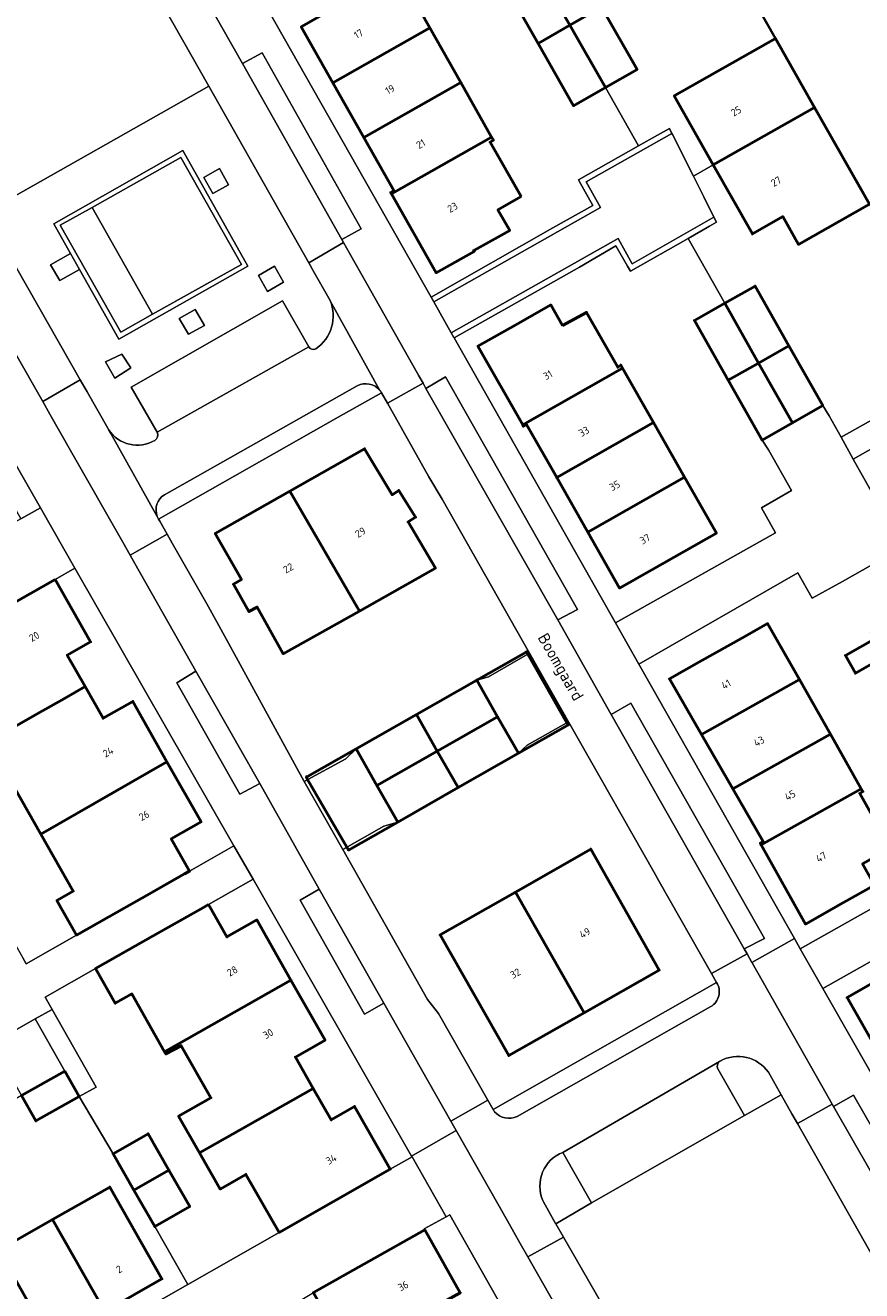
# Model space of a CAD drawing. Header units: metres. Extents: x 113441 to 115918, y 474822 to 477887.
# Tile 118 of 145: x 114630 to 114702, y 476756 to 476865. Entities that reach past the tile are written whole.
import ezdxf
from ezdxf.enums import TextEntityAlignment as Align

# ---------------------------------------------------------------- set-up
doc = ezdxf.new("R2010")
doc.units = ezdxf.units.M
for name, color, linetype, lineweight in [('B-WE-GK-BESCHOEIING-G', 252, 'GK-BESCHOEIING', 35), ('B-WE-GR-GRAS-GV', 252, 'Continuous', 13), ('B-WE-GR-GROENVOORZIENING-GV', 252, 'Continuous', 18), ('B-WE-IE-TERREINAFSCHEIDING_KUNSTMATIG_MUUR-G', 252, 'IE-TERREINAFSCHEIDING-KUNSTMATIG-DICHT', 18), ('B-WE-OG-BEBOUWING-GV', 7, 'Continuous', 50), ('B-WE-OG-BEBOUWING-T18', 7, 'Continuous', 50), ('B-WE-OG-BEBOUWING_LUIFEL-GV', 7, 'Continuous', 50), ('B-WE-OG-TERREIN_ERF-GV', 252, 'Continuous', 18), ('B-WE-OG-TOPOGRAFIE-T18', 7, 'Continuous', 18), ('B-WE-OG-WATER-GV', 252, 'Continuous', 18), ('B-WE-VH-VERHARDING_GESLOTEN-GV', 252, 'Continuous', 18), ('B-WE-VH-VERHARDING_OPEN-GV', 252, 'Continuous', 18)]:
    doc.layers.add(name, color=color, linetype=linetype, lineweight=lineweight)
doc.styles.add('NLCS-ISO-ANNOTATIEF-T18', font='NLCS-ISO.ttf', dxfattribs={"height": 1.8})
doc.linetypes.add('GK-BESCHOEIING', pattern='A,30,-5,[1,NLCS.SHX,S=1,R=0,X=0,Y=0],-5', length=40)
doc.linetypes.add('IE-TERREINAFSCHEIDING-KUNSTMATIG-DICHT', pattern='A,8,-1,[82,NLCS.SHX,S=0.75,R=90,X=0,Y=0],-1', length=10)

msp = doc.modelspace()

# ---------------------------------------------------------------- linework, layer by layer
at = {"layer": 'B-WE-GK-BESCHOEIING-G', "ltscale": 0.5, "flags": 128}
msp.add_lwpolyline([(114694.425, 476863.769), (114685.241, 476879.977)], dxfattribs=at)
at = {"layer": 'B-WE-GR-GRAS-GV'}
msp.add_lwpolyline([(114611.088, 476875.711), (114613.684, 476871.118), (114615.281, 476872.001), (114615.229, 476872.158), (114615.927, 476872.576), (114615.565, 476873.196), (114618.18, 476874.641), (114619.665, 476871.938), (114617.175, 476870.512), (114616.931, 476870.852), (114616.257, 476870.472), (114616.131, 476870.625), (114614.478, 476869.714), (114626.319, 476848.766), (114645.606, 476859.688), (114630.451, 476886.382)], dxfattribs=at)
msp.add_lwpolyline([(114696.31, 476770.334), (114695.848, 476771.148), (114694.918, 476772.79), (114691.767, 476771.018), (114678.583, 476763.488), (114675.512, 476761.674), (114676.163, 476760.524), (114700.638, 476718.024), (114702.305, 476718.986), (114704.824, 476720.439), (114705.034, 476720.067), (114705.408, 476720.28), (114715.222, 476725.969), (114715.604, 476726.187), (114715.449, 476726.462), (114719.78, 476728.924)], close=True, dxfattribs=at)
at = {"layer": 'B-WE-GR-GROENVOORZIENING-GV'}
for points in [[(114645.163, 476851.799), (114645.941, 476850.424), (114647.314, 476851.18), (114646.525, 476852.572)], [(114633.691, 476845.272), (114631.973, 476844.286), (114632.764, 476842.925), (114634.474, 476843.887)], [(114650.65, 476841.998), (114652.042, 476842.805), (114651.265, 476844.172), (114649.883, 476843.369)], [(114645.232, 476839.074), (114644.434, 476840.444), (114643.06, 476839.665), (114643.848, 476838.303)], [(114638.888, 476835.418), (114638.096, 476836.582), (114636.694, 476835.933), (114637.504, 476834.537)]]:
    msp.add_lwpolyline(points, close=True, dxfattribs=at)
at = {"layer": 'B-WE-IE-TERREINAFSCHEIDING_KUNSTMATIG_MUUR-G'}
for points in [[(114664.571, 476826.031), (114661.003, 476832.366), (114660.492, 476833.273), (114656.754, 476831.17), (114641.276, 476822.384), (114641.375, 476822.21), (114642.018, 476821.08), (114642.454, 476820.315), (114645.439, 476815.075)], [(114669.696, 476808.8), (114673.235, 476810.83), (114665.695, 476824.115)], [(114646.465, 476813.214), (114653.827, 476799.79), (114657.396, 476801.747)], [(114683.939, 476791.993), (114676.59, 476804.921), (114673.027, 476802.907)], [(114660.684, 476795.93), (114657.141, 476793.927), (114664.444, 476781.008)], [(114665.398, 476779.788), (114669.637, 476772.329), (114670.097, 476771.52), (114689.354, 476782.465), (114688.917, 476783.234), (114684.4, 476791.181)]]:
    msp.add_lwpolyline(points, dxfattribs=at)
at = {"layer": 'B-WE-OG-BEBOUWING-GV'}
for points in [[(114673.637, 476870.305), (114670.904, 476868.738), (114673.971, 476863.365), (114676.705, 476864.929)], [(114658.956, 476867.845), (114657.937, 476869.647), (114655.275, 476868.137), (114656.294, 476866.336), (114653.563, 476864.787), (114656.297, 476859.957), (114664.658, 476864.698), (114661.926, 476869.529)], [(114679.439, 476866.493), (114676.705, 476864.929), (114679.774, 476859.554), (114682.509, 476861.115)], [(114667.315, 476859.997), (114664.658, 476864.698), (114656.297, 476859.957), (114658.957, 476855.258)], [(114676.705, 476864.929), (114673.971, 476863.365), (114677.038, 476857.992), (114679.774, 476859.554)], [(114694.425, 476863.769), (114685.698, 476858.834), (114689.071, 476852.895), (114697.789, 476857.846)], [(114669.973, 476855.296), (114667.315, 476859.997), (114658.957, 476855.258), (114661.55, 476850.678), (114661.277, 476850.518), (114661.342, 476850.403)], [(114697.789, 476857.846), (114689.071, 476852.895), (114692.444, 476846.956), (114695.053, 476848.438), (114696.411, 476846.047), (114702.527, 476849.504)], [(114672.513, 476850.163), (114669.832, 476854.851), (114670.129, 476855.021), (114669.973, 476855.296), (114661.342, 476850.403), (114665.191, 476843.604), (114668.477, 476845.439), (114668.427, 476845.526), (114671.527, 476847.257), (114670.513, 476849.019)], [(114690.054, 476840.975), (114692.971, 476835.823), (114695.585, 476837.305), (114692.667, 476842.454)], [(114676.064, 476839.072), (114675.071, 476840.834), (114672.048, 476839.131), (114668.788, 476837.282), (114672.648, 476830.508), (114681.246, 476835.388), (114681.098, 476835.648), (114680.84, 476835.468), (114678.146, 476840.187)], [(114690.054, 476840.975), (114687.44, 476839.495), (114690.358, 476834.341), (114692.971, 476835.823)], [(114695.585, 476837.305), (114692.971, 476835.823), (114695.889, 476830.672), (114698.503, 476832.156)], [(114683.918, 476830.695), (114681.246, 476835.388), (114672.648, 476830.508), (114672.716, 476830.389), (114672.976, 476830.54), (114675.578, 476825.962)], [(114692.971, 476835.823), (114690.358, 476834.341), (114693.275, 476829.187), (114695.889, 476830.672)], [(114686.591, 476826.003), (114683.918, 476830.695), (114675.578, 476825.962), (114678.246, 476821.267)], [(114652.596, 476824.799), (114658.576, 476814.464), (114665.134, 476818.144), (114662.77, 476822.145), (114663.412, 476822.546), (114661.972, 476824.849), (114661.39, 476824.485), (114659.031, 476828.447)], [(114686.591, 476826.003), (114678.246, 476821.267), (114680.988, 476816.442), (114689.337, 476821.18)], [(114652.596, 476824.799), (114646.16, 476821.15), (114648.417, 476817.169), (114647.721, 476816.774), (114649.059, 476814.417), (114649.759, 476814.809), (114652.018, 476810.784), (114658.576, 476814.464)], [(114632.37, 476817.19), (114622.787, 476811.741), (114622.803, 476811.713), (114621.508, 476810.981), (114624.434, 476805.843), (114623.542, 476805.353), (114625.218, 476802.411), (114630.82, 476805.602), (114633.172, 476806.941), (114634.948, 476807.952), (114633.41, 476810.669), (114635.416, 476811.803)], [(114691.782, 476812.276), (114687.821, 476810.05), (114685.283, 476808.624), (114688.056, 476803.816), (114696.491, 476808.556), (114693.753, 476813.384)], [(114705.276, 476814.13), (114702.675, 476812.637), (114702.995, 476812.071), (114700.459, 476810.635), (114701.321, 476809.112), (114703.858, 476810.549), (114705.622, 476807.435), (114708.242, 476808.927)], [(114641.998, 476801.486), (114639.059, 476806.678), (114636.492, 476805.225), (114634.948, 476807.952), (114633.172, 476806.941), (114630.82, 476805.602), (114625.218, 476802.411), (114626.951, 476799.366), (114628.35, 476800.163), (114631.14, 476795.251)], [(114663.496, 476805.551), (114665.29, 476802.402), (114670.49, 476805.362), (114668.694, 476808.51)], [(114699.155, 476803.859), (114696.491, 476808.556), (114688.056, 476803.816), (114690.754, 476799.138)], [(114663.496, 476805.551), (114658.298, 476802.592), (114660.091, 476799.442), (114665.29, 476802.402)], [(114670.49, 476805.362), (114665.29, 476802.402), (114667.085, 476799.252), (114672.285, 476802.213)], [(114701.819, 476799.162), (114699.155, 476803.859), (114690.754, 476799.138), (114693.368, 476794.605), (114693.108, 476794.459), (114693.19, 476794.313)], [(114665.29, 476802.402), (114660.091, 476799.442), (114661.885, 476796.291), (114667.085, 476799.252)], [(114641.998, 476801.486), (114631.14, 476795.251), (114633.93, 476790.339), (114632.52, 476789.54), (114634.216, 476786.548), (114637, 476788.127), (114639.827, 476789.73), (114643.505, 476791.816), (114643.94, 476792.062), (114642.36, 476794.836), (114644.937, 476796.294)], [(114701.819, 476799.162), (114693.19, 476794.313), (114697.023, 476787.5), (114700.29, 476789.348), (114702.961, 476790.859), (114701.933, 476792.68), (114704.341, 476794.049), (114701.687, 476798.751), (114701.963, 476798.908)], [(114672.019, 476790.255), (114677.932, 476779.856), (114684.419, 476783.538), (114678.508, 476793.952)], [(114672.019, 476790.255), (114665.529, 476786.559), (114671.445, 476776.173), (114677.932, 476779.856)], [(114645.577, 476789.187), (114645.142, 476788.94), (114641.459, 476786.852), (114638.631, 476785.248), (114635.847, 476783.67), (114637.543, 476780.677), (114638.972, 476781.487), (114641.794, 476776.508), (114652.679, 476782.677), (114649.732, 476787.852), (114647.169, 476786.392)], [(114713.037, 476779.387), (114712.94, 476779.559), (114712.674, 476779.404), (114710.007, 476784.107), (114704.902, 476781.221), (114703.884, 476783.042), (114700.59, 476781.173), (114704.394, 476774.501)], [(114652.679, 476782.677), (114641.794, 476776.508), (114641.904, 476776.313), (114643.228, 476777.015), (114645.784, 476772.541), (114642.992, 476770.943), (114644.79, 476767.806), (114650.475, 476771.011), (114654.603, 476773.338), (114653.061, 476776.046), (114655.627, 476777.501)], [(114633.19, 476774.833), (114629.454, 476772.731), (114630.706, 476770.546), (114634.442, 476772.647)], [(114654.603, 476773.338), (114650.475, 476771.011), (114644.79, 476767.806), (114646.588, 476764.668), (114648.802, 476765.935), (114651.668, 476760.934), (114661.239, 476766.381), (114658.167, 476771.794), (114656.146, 476770.629)], [(114639.146, 476764.576), (114642.171, 476766.307), (114640.374, 476769.445), (114637.349, 476767.714)], [(114642.171, 476766.307), (114639.146, 476764.576), (114640.942, 476761.437), (114643.967, 476763.168)], [(114632.128, 476762.038), (114636.64, 476754.134), (114641.568, 476756.94), (114637.062, 476764.848)], [(114632.128, 476762.038), (114627.474, 476759.397), (114631.987, 476751.492), (114636.64, 476754.134)], [(114664.224, 476761.154), (114654.615, 476755.751), (114654.631, 476755.723), (114657.573, 476750.54), (114656.269, 476749.794), (114655.346, 476749.266), (114657.027, 476746.327), (114662.659, 476749.547), (114666.765, 476751.895), (114665.232, 476754.603), (114667.265, 476755.746)]]:
    msp.add_lwpolyline(points, close=True, dxfattribs=at)
at = {"layer": 'B-WE-OG-BEBOUWING_LUIFEL-GV'}
for points in [[(114676.53, 476804.634), (114676.568, 476804.655), (114676.458, 476804.847), (114673.093, 476810.748), (114672.977, 476810.952), (114672.941, 476810.932), (114668.694, 476808.51), (114670.49, 476805.362), (114672.285, 476802.213)], [(114660.091, 476799.442), (114658.298, 476802.592), (114654.095, 476800.199), (114653.996, 476800.143), (114654.111, 476799.946), (114657.501, 476794.131), (114657.607, 476793.949), (114657.648, 476793.879), (114661.885, 476796.291)]]:
    msp.add_lwpolyline(points, close=True, dxfattribs=at)
at = {"layer": 'B-WE-OG-TERREIN_ERF-GV'}
for points in [[(114685.241, 476879.977), (114681.573, 476877.883), (114683.557, 476874.408), (114679.376, 476872.021), (114677.411, 476875.506), (114676.534, 476875.005), (114673.161, 476880.954), (114671.459, 476880.021), (114673.618, 476876.153), (114671.112, 476874.729), (114673.637, 476870.305), (114676.369, 476871.871), (114679.439, 476866.493), (114682.509, 476861.115), (114679.774, 476859.554), (114682.635, 476854.543), (114684.251, 476855.455), (114685.291, 476856.042), (114685.506, 476855.612), (114685.558, 476855.507), (114687.352, 476851.919), (114689.071, 476852.895), (114685.698, 476858.834), (114694.425, 476863.769)], [(114673.971, 476863.365), (114670.904, 476868.738), (114673.637, 476870.305), (114671.112, 476874.729), (114668.373, 476873.171), (114666.186, 476871.928), (114664.778, 476873.941), (114650.812, 476866.073), (114664.75, 476841.503), (114675.239, 476847.487), (114678.677, 476849.406), (114677.494, 476851.545), (114677.453, 476851.618), (114682.635, 476854.543), (114679.774, 476859.554), (114677.038, 476857.992)], [(114672.513, 476850.163), (114670.513, 476849.019), (114671.527, 476847.257), (114668.427, 476845.526), (114668.477, 476845.439), (114665.191, 476843.604), (114661.342, 476850.403), (114661.277, 476850.518), (114661.55, 476850.678), (114658.957, 476855.258), (114656.297, 476859.957), (114653.563, 476864.787), (114656.294, 476866.336), (114655.275, 476868.137), (114657.937, 476869.647), (114658.956, 476867.845), (114661.926, 476869.529), (114664.658, 476864.698), (114667.315, 476859.997), (114669.973, 476855.296), (114670.129, 476855.021), (114669.832, 476854.851)], [(114702.527, 476849.504), (114696.411, 476846.047), (114695.053, 476848.438), (114692.444, 476846.956), (114689.071, 476852.895), (114687.352, 476851.919), (114688.243, 476850.137), (114689.119, 476848.385), (114689.334, 476847.955), (114688.742, 476847.617), (114686.891, 476846.562), (114690.054, 476840.975), (114692.667, 476842.454), (114695.585, 476837.305), (114698.503, 476832.156), (114699.061, 476831.293), (114700.089, 476829.456), (114708.324, 476834.057), (114708.406, 476833.914), (114710.636, 476835.185), (114708.981, 476838.107)], [(114617.36, 476847.337), (114613.773, 476845.275), (114615.392, 476842.402), (114617.98, 476843.818), (114620.875, 476838.681), (114623.769, 476833.543), (114621.202, 476832.09), (114622.728, 476829.38), (114624.264, 476826.653), (114626.335, 476827.822), (114629.408, 476822.405), (114631.09, 476823.362)], [(114690.358, 476834.341), (114687.44, 476839.495), (114690.054, 476840.975), (114686.891, 476846.562), (114681.922, 476843.729), (114681.665, 476844.179), (114680.674, 476845.912), (114677.539, 476844.088), (114666.733, 476838.003), (114680.651, 476813.452), (114694.433, 476821.208), (114693.212, 476823.341), (114695.817, 476824.845), (114693.818, 476828.359), (114693.275, 476829.187)], [(114683.918, 476830.695), (114686.591, 476826.003), (114689.337, 476821.18), (114680.988, 476816.442), (114678.246, 476821.267), (114675.578, 476825.962), (114672.976, 476830.54), (114672.716, 476830.389), (114672.648, 476830.508), (114668.788, 476837.282), (114672.048, 476839.131), (114675.071, 476840.834), (114676.064, 476839.072), (114678.146, 476840.187), (114680.84, 476835.468), (114681.098, 476835.648), (114681.246, 476835.388)], [(114663.496, 476805.551), (114668.694, 476808.51), (114669.696, 476808.8), (114673.235, 476810.83), (114665.695, 476824.115), (114664.571, 476826.031), (114661.003, 476832.366), (114660.492, 476833.273), (114656.754, 476831.17), (114641.276, 476822.384), (114641.375, 476822.21), (114642.018, 476821.08), (114642.454, 476820.315), (114645.439, 476815.075), (114646.465, 476813.214), (114653.827, 476799.79), (114657.396, 476801.747), (114658.298, 476802.592)], [(114721.311, 476816.335), (114711.494, 476833.67), (114709.268, 476832.407), (114709.368, 476832.232), (114701.125, 476827.557), (114705.412, 476819.948), (114702.796, 476818.48), (114705.276, 476814.13), (114707.876, 476815.622), (114710.863, 476810.419)], [(114652.596, 476824.799), (114659.031, 476828.447), (114661.39, 476824.485), (114661.972, 476824.849), (114663.412, 476822.546), (114662.77, 476822.145), (114665.134, 476818.144), (114658.576, 476814.464), (114652.018, 476810.784), (114649.759, 476814.809), (114649.059, 476814.417), (114647.721, 476816.774), (114648.417, 476817.169), (114646.16, 476821.15)], [(114634.071, 476818.157), (114632.37, 476817.19), (114635.416, 476811.803), (114633.41, 476810.669), (114634.948, 476807.952), (114636.492, 476805.225), (114639.059, 476806.678), (114641.998, 476801.486), (114644.937, 476796.294), (114642.36, 476794.836), (114643.94, 476792.062), (114647.771, 476794.235)], [(114711.209, 476803.724), (114708.569, 476802.232), (114705.622, 476807.435), (114703.858, 476810.549), (114701.321, 476809.112), (114700.459, 476810.635), (114702.995, 476812.071), (114702.675, 476812.637), (114705.276, 476814.13), (114702.796, 476818.48), (114700.193, 476817.019), (114697.598, 476815.563), (114696.36, 476817.758), (114682.666, 476809.897), (114696.061, 476786.267), (114696.564, 476785.379), (114710.558, 476793.249), (114709.328, 476795.462), (114714.309, 476798.287)], [(114693.19, 476794.313), (114693.108, 476794.459), (114693.368, 476794.605), (114690.754, 476799.138), (114688.056, 476803.816), (114685.283, 476808.624), (114687.821, 476810.05), (114691.782, 476812.276), (114693.753, 476813.384), (114696.491, 476808.556), (114699.155, 476803.859), (114701.819, 476799.162), (114701.963, 476798.908), (114701.687, 476798.751), (114704.341, 476794.049), (114701.933, 476792.68), (114702.961, 476790.859), (114700.29, 476789.348), (114697.023, 476787.5)], [(114625.218, 476802.411), (114623.542, 476805.353), (114624.434, 476805.843), (114621.508, 476810.981), (114614.983, 476807.279), (114623.895, 476791.569), (114625.199, 476792.309), (114625.4, 476791.955), (114629.577, 476784.593), (114629.867, 476784.081), (114634.216, 476786.548), (114632.52, 476789.54), (114633.93, 476790.339), (114631.14, 476795.251), (114628.35, 476800.163), (114626.951, 476799.366)], [(114676.59, 476804.921), (114673.027, 476802.907), (114672.285, 476802.213), (114667.085, 476799.252), (114661.885, 476796.291), (114660.684, 476795.93), (114657.141, 476793.927), (114664.444, 476781.008), (114665.398, 476779.788), (114669.637, 476772.329), (114670.097, 476771.52), (114689.354, 476782.465), (114688.917, 476783.234), (114684.4, 476791.181), (114683.939, 476791.993)], [(114672.019, 476790.255), (114678.508, 476793.952), (114684.419, 476783.538), (114677.932, 476779.856), (114671.445, 476776.173), (114665.529, 476786.559)], [(114649.415, 476791.363), (114645.577, 476789.187), (114647.169, 476786.392), (114649.732, 476787.852), (114652.679, 476782.677), (114655.627, 476777.501), (114653.061, 476776.046), (114654.603, 476773.338), (114656.146, 476770.629), (114658.167, 476771.794), (114661.239, 476766.381), (114663.112, 476767.447), (114663.076, 476767.511)], [(114727.751, 476774.621), (114725.152, 476773.137), (114722.188, 476778.343), (114719.224, 476783.548), (114721.825, 476785.029), (114718.712, 476790.497), (114713.721, 476787.661), (114712.476, 476789.803), (114698.514, 476781.958), (114712.54, 476757.351), (114726.297, 476765.095), (114725.108, 476767.276), (114730.244, 476770.243)], [(114718.854, 476763.783), (114719.954, 476761.847), (114716.477, 476759.871), (114715.375, 476761.809), (114712.809, 476760.354), (114710.014, 476765.272), (114707.346, 476769.966), (114704.799, 476774.447), (114704.519, 476774.281), (114704.394, 476774.501), (114700.59, 476781.173), (114703.884, 476783.042), (114704.902, 476781.221), (114710.007, 476784.107), (114712.674, 476779.404), (114712.94, 476779.559), (114713.037, 476779.387), (114715.703, 476774.691), (114718.369, 476769.995), (114721.155, 476765.088)], [(114641.794, 476776.508), (114638.972, 476781.487), (114637.543, 476780.677), (114635.847, 476783.67), (114631.498, 476781.203), (114632.095, 476780.151), (114635.889, 476773.461), (114634.442, 476772.647), (114637.349, 476767.714), (114640.374, 476769.445), (114642.171, 476766.307), (114643.967, 476763.168), (114640.942, 476761.437), (114643.793, 476756.455), (114651.668, 476760.934), (114648.802, 476765.935), (114646.588, 476764.668), (114644.79, 476767.806), (114642.992, 476770.943), (114645.784, 476772.541), (114643.228, 476777.015), (114641.904, 476776.313)], [(114637.349, 476767.714), (114634.442, 476772.647), (114630.706, 476770.546), (114629.454, 476772.731), (114625.201, 476770.289), (114626.457, 476768.098), (114623.475, 476766.402), (114620.494, 476764.707), (114619.238, 476766.916), (114615.781, 476764.924), (114617.022, 476762.725), (114614.055, 476761.049), (114611.088, 476759.373), (114609.846, 476761.573), (114606.394, 476759.613), (114607.647, 476757.42), (114604.694, 476755.733), (114601.741, 476754.045), (114600.488, 476756.238), (114597.077, 476754.289), (114607.553, 476735.842), (114643.793, 476756.455), (114640.942, 476761.437), (114639.146, 476764.576)], [(114627.474, 476759.397), (114632.128, 476762.038), (114637.062, 476764.848), (114641.568, 476756.94), (114636.64, 476754.134), (114631.987, 476751.492), (114627.241, 476748.798), (114622.495, 476746.104), (114617.852, 476743.468), (114613.208, 476740.832), (114608.297, 476738.043), (114603.802, 476745.956), (114608.693, 476748.734), (114613.356, 476751.382), (114618.02, 476754.029), (114622.747, 476756.713)], [(114666.063, 476762.295), (114664.475, 476761.418), (114664.17, 476761.25), (114664.224, 476761.154), (114667.265, 476755.746), (114665.232, 476754.603), (114666.765, 476751.895), (114668.31, 476749.167), (114670.877, 476750.621), (114673.814, 476745.434), (114676.75, 476740.247), (114674.05, 476738.711), (114675.646, 476735.973), (114679.972, 476738.405), (114679.13, 476739.937), (114666.365, 476762.462)]]:
    msp.add_lwpolyline(points, close=True, dxfattribs=at)
at = {"layer": 'B-WE-OG-WATER-GV'}
msp.add_lwpolyline([(114685.241, 476879.977), (114694.425, 476863.769), (114697.789, 476857.846), (114702.527, 476849.504)], dxfattribs=at)
at = {"layer": 'B-WE-VH-VERHARDING_GESLOTEN-GV'}
for points in [[(114635.542, 476849.229), (114640.751, 476840.024), (114648.407, 476844.318), (114643.198, 476853.539)], [(114635.542, 476849.229), (114632.81, 476847.691), (114638.032, 476838.499), (114640.751, 476840.024)]]:
    msp.add_lwpolyline(points, close=True, dxfattribs=at)
at = {"layer": 'B-WE-VH-VERHARDING_OPEN-GV'}
for points in [[(114633.338, 476888.26), (114630.451, 476886.382), (114645.606, 476859.688), (114654.217, 476844.462), (114657.217, 476846.213), (114657.068, 476846.477), (114648.504, 476861.617), (114643.877, 476869.795)], [(114648.504, 476861.617), (114657.068, 476846.477), (114658.728, 476847.39), (114650.187, 476862.543)], [(114685.506, 476855.612), (114685.291, 476856.042), (114684.251, 476855.455), (114682.635, 476854.543), (114677.453, 476851.618), (114677.494, 476851.545), (114678.677, 476849.406), (114675.239, 476847.487), (114664.75, 476841.503), (114664.752, 476841.499), (114664.987, 476841.085), (114679.338, 476849.232), (114678.105, 476851.435)], [(114689.119, 476848.385), (114688.243, 476850.137), (114687.352, 476851.919), (114685.558, 476855.507), (114685.506, 476855.612), (114678.105, 476851.435), (114679.338, 476849.232), (114664.987, 476841.085), (114666.496, 476838.421), (114680.863, 476846.542), (114682.081, 476844.372)], [(114648.959, 476844.177), (114637.865, 476837.881), (114634.474, 476843.887), (114632.764, 476842.925), (114631.973, 476844.286), (114633.691, 476845.272), (114632.247, 476847.831), (114643.356, 476854.141)], [(114632.247, 476847.831), (114633.691, 476845.272), (114634.474, 476843.887), (114637.865, 476837.881), (114648.959, 476844.177), (114643.356, 476854.141)], [(114635.542, 476849.229), (114643.198, 476853.539), (114648.407, 476844.318), (114640.751, 476840.024), (114638.032, 476838.499), (114632.81, 476847.691)], [(114645.163, 476851.799), (114646.525, 476852.572), (114647.314, 476851.18), (114645.941, 476850.424)], [(114686.891, 476846.562), (114688.742, 476847.617), (114689.334, 476847.955), (114689.119, 476848.385), (114682.081, 476844.372), (114680.863, 476846.542), (114666.496, 476838.421), (114666.725, 476838.018), (114666.733, 476838.003), (114677.539, 476844.088), (114680.674, 476845.912), (114681.665, 476844.179), (114681.922, 476843.729)], [(114650.65, 476841.998), (114649.883, 476843.369), (114651.265, 476844.172), (114652.042, 476842.805)], [(114654.208, 476837.214), (114651.955, 476841.183), (114638.911, 476833.756), (114641.149, 476829.86)], [(114645.232, 476839.074), (114643.848, 476838.303), (114643.06, 476839.665), (114644.434, 476840.444)], [(114638.888, 476835.418), (114637.504, 476834.537), (114636.694, 476835.933), (114638.096, 476836.582)], [(114675.673, 476813.703), (114664.315, 476833.645), (114664.068, 476834.082), (114661.003, 476832.366), (114664.571, 476826.031), (114665.695, 476824.115), (114673.235, 476810.83), (114676.59, 476804.921), (114683.939, 476791.993), (114684.4, 476791.181), (114688.917, 476783.234), (114691.974, 476784.928), (114691.727, 476785.363), (114680.267, 476805.562)], [(114664.315, 476833.645), (114675.673, 476813.703), (114677.378, 476814.61), (114666.006, 476834.625)], [(114709.268, 476832.407), (114708.406, 476833.914), (114708.324, 476834.057), (114700.089, 476829.456), (114701.125, 476827.557), (114709.368, 476832.232)], [(114701.125, 476827.557), (114700.089, 476829.456), (114699.061, 476831.293), (114698.503, 476832.156), (114695.889, 476830.672), (114693.275, 476829.187), (114693.818, 476828.359), (114695.817, 476824.845), (114693.212, 476823.341), (114694.433, 476821.208), (114680.651, 476813.452), (114682.666, 476809.897), (114696.36, 476817.758), (114697.598, 476815.563), (114700.193, 476817.019), (114702.796, 476818.48), (114705.412, 476819.948)], [(114578.679, 476786.684), (114614.983, 476807.279), (114621.508, 476810.981), (114622.803, 476811.713), (114622.787, 476811.741), (114632.37, 476817.19), (114634.071, 476818.157), (114631.09, 476823.362), (114629.408, 476822.405), (114619.856, 476816.971), (114619.837, 476817.005), (114618.54, 476816.275), (114612.086, 476812.614), (114575.682, 476791.961)], [(114642.018, 476821.08), (114638.824, 476819.267), (114639.221, 476818.568), (114644.495, 476809.283), (114649.995, 476799.604), (114655.109, 476790.51), (114660.673, 476780.676), (114666.453, 476770.517), (114669.637, 476772.329), (114665.398, 476779.788), (114664.444, 476781.008), (114657.141, 476793.927), (114653.827, 476799.79), (114646.465, 476813.214), (114645.439, 476815.075), (114642.454, 476820.315)], [(114673.235, 476810.83), (114669.696, 476808.8), (114668.694, 476808.51), (114670.49, 476805.362), (114672.285, 476802.213), (114673.027, 476802.907), (114676.59, 476804.921)], [(114644.495, 476809.283), (114642.854, 476808.29), (114648.281, 476798.679), (114649.995, 476799.604)], [(114680.267, 476805.562), (114691.727, 476785.363), (114693.47, 476786.246), (114681.977, 476806.522)], [(114660.091, 476799.442), (114658.298, 476802.592), (114657.396, 476801.747), (114653.827, 476799.79), (114657.141, 476793.927), (114660.684, 476795.93), (114661.885, 476796.291)], [(114696.564, 476785.379), (114698.514, 476781.958), (114712.476, 476789.803), (114713.721, 476787.661), (114718.712, 476790.497), (114721.28, 476791.956), (114719.093, 476795.835), (114716.886, 476799.748), (114714.309, 476798.287), (114709.328, 476795.462), (114710.558, 476793.249)], [(114655.109, 476790.51), (114653.463, 476789.568), (114659.015, 476779.748), (114660.673, 476780.676)], [(114632.095, 476780.151), (114630.639, 476779.324), (114633.19, 476774.833), (114634.442, 476772.647), (114635.889, 476773.461)], [(114630.639, 476779.324), (114626.912, 476777.208), (114629.454, 476772.731), (114633.19, 476774.833)], [(114712.157, 476749.491), (114707.553, 476757.609), (114699.428, 476771.779), (114699.304, 476771.997), (114696.31, 476770.334), (114719.78, 476728.924), (114720.419, 476727.81), (114721.116, 476726.596), (114724.091, 476728.349), (114723.401, 476729.568)], [(114699.428, 476771.779), (114707.553, 476757.609), (114709.203, 476758.561), (114703.828, 476768.113), (114701.156, 476772.767)], [(114610.51, 476730.636), (114646.73, 476751.237), (114653.343, 476754.998), (114654.615, 476755.751), (114664.224, 476761.154), (114664.17, 476761.25), (114664.475, 476761.418), (114666.063, 476762.295), (114663.112, 476767.447), (114661.239, 476766.381), (114651.668, 476760.934), (114643.793, 476756.455), (114607.553, 476735.842)], [(114676.163, 476760.524), (114673.101, 476758.832), (114676.28, 476753.241), (114681.792, 476743.532), (114686.933, 476734.446), (114692.396, 476724.87), (114698.504, 476714.073), (114701.761, 476716.075), (114700.638, 476718.024)]]:
    msp.add_lwpolyline(points, close=True, dxfattribs=at)
for points in [[(114610.733, 476878.779), (114606.379, 476876.402), (114606.469, 476876.231), (114612.656, 476865.343), (114618.102, 476855.654), (114623.338, 476846.554), (114628.866, 476836.798), (114631.294, 476832.524), (114634.514, 476834.388), (114626.319, 476848.766), (114614.478, 476869.714)], [(114643.877, 476869.795), (114648.504, 476861.617), (114650.187, 476862.543), (114658.728, 476847.39), (114657.068, 476846.477), (114657.217, 476846.213), (114657.73, 476845.305), (114659.189, 476842.721), (114663.553, 476834.995), (114663.711, 476834.714), (114664.068, 476834.082), (114664.315, 476833.645), (114666.006, 476834.625), (114677.378, 476814.61), (114675.673, 476813.703), (114680.267, 476805.562), (114681.977, 476806.522), (114693.47, 476786.246), (114691.727, 476785.363), (114691.974, 476784.928), (114692.393, 476784.188), (114696.061, 476786.267), (114682.666, 476809.897), (114680.651, 476813.452), (114666.733, 476838.003), (114666.725, 476838.018), (114666.496, 476838.421), (114664.987, 476841.085), (114664.752, 476841.499), (114664.75, 476841.503), (114650.812, 476866.073)], [(114645.606, 476859.688), (114626.319, 476848.766), (114634.514, 476834.388), (114635.116, 476833.333), (114636.892, 476830.216)], [(114656.056, 476841.209), (114654.682, 476843.638), (114654.217, 476844.462), (114645.606, 476859.688)], [(114617.36, 476847.337), (114631.09, 476823.362), (114634.071, 476818.157), (114647.771, 476794.235), (114649.415, 476791.363), (114663.076, 476767.511), (114666.913, 476769.708), (114666.453, 476770.517), (114660.673, 476780.676), (114659.015, 476779.748), (114653.463, 476789.568), (114655.109, 476790.51), (114649.995, 476799.604), (114648.281, 476798.679), (114642.854, 476808.29), (114644.495, 476809.283), (114639.221, 476818.568), (114638.824, 476819.267), (114638.184, 476820.394), (114633.694, 476828.298), (114631.911, 476831.437), (114631.294, 476832.524), (114628.866, 476836.798)], [(114657.217, 476846.213), (114654.217, 476844.462), (114654.682, 476843.638), (114656.056, 476841.209), (114656.209, 476840.934), (114660.347, 476833.475)], [(114660.492, 476833.273), (114661.003, 476832.366), (114664.068, 476834.082), (114663.711, 476834.714), (114663.553, 476834.995), (114659.189, 476842.721), (114657.73, 476845.305), (114657.217, 476846.213)], [(114641.149, 476829.86), (114638.911, 476833.756), (114651.955, 476841.183), (114654.208, 476837.214)], [(114660.347, 476833.475), (114656.209, 476840.934), (114656.056, 476841.209)], [(114654.208, 476837.214), (114641.149, 476829.86)], [(114636.892, 476830.216), (114635.116, 476833.333), (114634.514, 476834.388), (114631.294, 476832.524), (114631.911, 476831.437), (114633.694, 476828.298), (114638.184, 476820.394), (114638.824, 476819.267), (114642.018, 476821.08), (114641.375, 476822.21), (114641.276, 476822.384)], [(114658.376, 476833.87), (114641.784, 476824.485)], [(114641.784, 476824.485), (114658.376, 476833.87)], [(114656.754, 476831.17), (114660.492, 476833.273)], [(114641.276, 476822.384), (114656.754, 476831.17)], [(114636.958, 476830.109), (114637.148, 476829.771), (114641.162, 476822.618)], [(114641.162, 476822.618), (114637.148, 476829.771), (114636.958, 476830.109)], [(114626.912, 476777.208), (114630.639, 476779.324), (114632.095, 476780.151), (114631.498, 476781.203), (114635.847, 476783.67), (114638.631, 476785.248), (114641.459, 476786.852), (114645.142, 476788.94), (114645.577, 476789.187), (114649.415, 476791.363), (114647.771, 476794.235), (114643.94, 476792.062), (114643.505, 476791.816), (114639.827, 476789.73), (114637, 476788.127), (114634.216, 476786.548), (114629.867, 476784.081), (114629.577, 476784.593)], [(114712.54, 476757.351), (114698.514, 476781.958), (114696.564, 476785.379), (114696.061, 476786.267), (114692.393, 476784.188), (114692.407, 476784.163), (114698.796, 476772.894), (114699.304, 476771.997), (114699.428, 476771.779), (114701.156, 476772.767), (114703.828, 476768.113)], [(114693.819, 476774.73), (114694.918, 476772.79), (114695.848, 476771.148), (114696.31, 476770.334), (114699.304, 476771.997), (114698.796, 476772.894), (114692.407, 476784.163), (114692.393, 476784.188), (114691.974, 476784.928), (114688.917, 476783.234), (114689.354, 476782.465)], [(114689.354, 476782.465), (114670.097, 476771.52)], [(114672.158, 476770.934), (114688.855, 476780.385)], [(114688.855, 476780.385), (114672.158, 476770.934)], [(114689.601, 476775.664), (114676.095, 476767.834), (114678.583, 476763.488), (114691.767, 476771.018)], [(114676.095, 476767.834), (114689.601, 476775.664)], [(114689.466, 476775.037), (114691.767, 476771.018), (114694.918, 476772.79), (114693.819, 476774.73)], [(114691.767, 476771.018), (114689.466, 476775.037)], [(114670.097, 476771.52), (114669.637, 476772.329), (114666.453, 476770.517), (114666.913, 476769.708), (114671.339, 476761.929), (114672.439, 476759.996), (114673.101, 476758.832), (114676.163, 476760.524), (114675.512, 476761.674), (114675.488, 476761.716), (114674.446, 476763.559)], [(114676.28, 476753.241), (114673.101, 476758.832), (114672.439, 476759.996), (114671.339, 476761.929), (114666.913, 476769.708), (114663.076, 476767.511), (114663.112, 476767.447), (114666.063, 476762.295), (114666.365, 476762.462), (114679.13, 476739.937)], [(114674.446, 476763.559), (114675.488, 476761.716), (114675.512, 476761.674), (114678.583, 476763.488), (114676.095, 476767.834)]]:
    msp.add_lwpolyline(points, dxfattribs=at)
for points in [[(114654.831, 476837.057, 0.3560905), (114656.056, 476841.209)], [(114656.056, 476841.209, -0.3560905), (114654.831, 476837.057)], [(114654.208, 476837.214, 0.4037915), (114654.831, 476837.057)], [(114654.831, 476837.057, -0.4037915), (114654.208, 476837.214)], [(114660.347, 476833.475, 0.3498749), (114658.376, 476833.87)], [(114658.376, 476833.87, -0.3498749), (114660.347, 476833.475)], [(114660.492, 476833.273, 0.0434748), (114660.347, 476833.475)], [(114660.347, 476833.475, -0.0434748), (114660.492, 476833.273)], [(114636.892, 476830.216, 0.017716), (114636.958, 476830.109)], [(114636.958, 476830.109, -0.017716), (114636.892, 476830.216)], [(114636.958, 476830.109, 0.4022946), (114640.964, 476829.166)], [(114640.964, 476829.166, -0.4022946), (114636.958, 476830.109)], [(114640.964, 476829.166, 0.3943678), (114641.149, 476829.86)], [(114641.149, 476829.86, -0.3943678), (114640.964, 476829.166)], [(114641.784, 476824.485, 0.3605246), (114641.162, 476822.618)], [(114641.162, 476822.618, -0.3605246), (114641.784, 476824.485)], [(114641.162, 476822.618, 0.044634), (114641.276, 476822.384)], [(114641.276, 476822.384, -0.044634), (114641.162, 476822.618)], [(114688.855, 476780.385, 0.4207767), (114689.354, 476782.465)], [(114689.354, 476782.465, -0.4207767), (114688.855, 476780.385)], [(114693.819, 476774.73, 0.3846466), (114689.648, 476775.696)], [(114689.648, 476775.696, -0.3846466), (114693.819, 476774.73)], [(114689.601, 476775.664, 0.3703378), (114689.466, 476775.037)], [(114689.466, 476775.037, -0.3703378), (114689.601, 476775.664)], [(114689.648, 476775.696, 0.0389742), (114689.601, 476775.664)], [(114689.601, 476775.664, -0.0389742), (114689.648, 476775.696)], [(114670.097, 476771.52, 0.0372974), (114670.232, 476771.333)], [(114670.232, 476771.333, -0.0372974), (114670.097, 476771.52)], [(114670.232, 476771.333, 0.3484892), (114672.158, 476770.934)], [(114672.158, 476770.934, -0.3484892), (114670.232, 476771.333)], [(114676.095, 476767.834, 0.4235642), (114674.384, 476763.692)], [(114674.384, 476763.692, -0.4235642), (114676.095, 476767.834)], [(114674.384, 476763.692, 0.0152324), (114674.446, 476763.559)], [(114674.446, 476763.559, -0.0152324), (114674.384, 476763.692)]]:
    msp.add_lwpolyline(points, format="xyb", dxfattribs=at)

# ---------------------------------------------------------------- texts
at = {"layer": 'B-WE-OG-BEBOUWING-T18', "style": 'NLCS-ISO-ANNOTATIEF-T18'}
for s, rotation, p in [('17', 29.5, (114658.504, 476864.178)), ('19', 29.5, (114661.215, 476859.389)), ('25', 29.6, (114691.036, 476857.534)), ('21', 29.5, (114663.868, 476854.702)), ('27', 29.6, (114694.483, 476851.465)), ('23', 29.5, (114666.601, 476849.233)), ('31', 29.7, (114674.809, 476834.795)), ('33', 29.6, (114677.925, 476829.928)), ('35', 29.6, (114680.576, 476825.264)), ('29', 30.8, (114658.666, 476821.242)), ('37', 29.6, (114683.188, 476820.666)), ('22', 29.6, (114652.451, 476818.163)), ('20', 29.5, (114630.557, 476812.27)), ('41', 30, (114690.174, 476808.149)), ('43', 30, (114693.005, 476803.241)), ('24', 29.5, (114636.928, 476802.323)), ('45', 30, (114695.683, 476798.597)), ('26', 29.5, (114640.027, 476796.849)), ('47', 29.4, (114698.367, 476793.269)), ('49', 29.6, (114678.007, 476786.732)), ('28', 29.7, (114647.635, 476783.451)), ('32', 29.7, (114672.016, 476783.252)), ('30', 29.7, (114650.709, 476778.053)), ('34', 29.6, (114656.152, 476767.241)), ('2', 29.6, (114637.877, 476757.768)), ('36', 29.3, (114662.349, 476756.327))]:
    msp.add_text(s, height=0.64, rotation=rotation, dxfattribs=at).set_placement(p, align=Align.MIDDLE)
at = {"layer": 'B-WE-OG-TOPOGRAFIE-T18', "style": 'NLCS-ISO-ANNOTATIEF-T18'}
msp.add_text('Boomgaard', height=1, rotation=299.8, dxfattribs=at).set_placement((114675.803, 476809.579), align=Align.MIDDLE)

doc.saveas('drawing.dxf')
